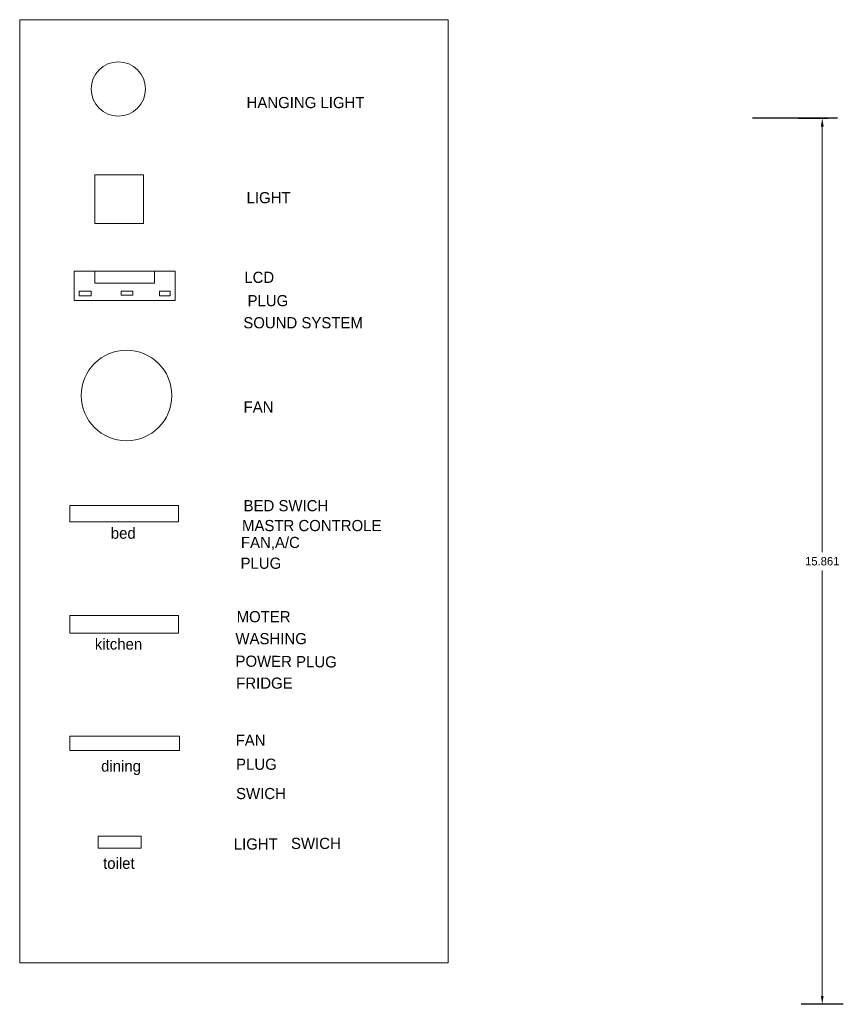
# Model space of a CAD drawing. Header units: inches. Extents: x -100 to 1476, y -184 to 112.
# Tile 1 of 36: x -100 to -85, y 22 to 40. Entities that reach past the tile are written whole.
import ezdxf

# ---------------------------------------------------------------- set-up
doc = ezdxf.new("R2010")
doc.units = ezdxf.units.IN
doc.header["$MEASUREMENT"] = 0
doc.header["$PDMODE"] = 66
doc.dimstyles.get("Standard").update_dxf_attribs({"dimtxt": 0.15, "dimasz": 0.15, "dimexe": 0.1, "dimexo": 0.0625, "dimgap": 0.09, "dimtad": 0, "dimtih": 1, "dimtoh": 1, "dimdec": 4, "dimdsep": 46, "dimtxsty": 'Standard', "dimcen": 0.09, "dimadec": 0, "dimazin": 0, "dimtfac": 1, "dimtdec": 4, "dimtofl": 0, "dimtmove": 0, "dimatfit": 3, "dimfxl": 0, "dimtolj": 1, "dimtzin": 0, "dimlwd": 15, "dimarcsym": 0})

# ---------------------------------------------------------------- blocks, each defined once
blk = doc.blocks.new('*D362')
at = {"color": 0, "lineweight": -2, "transparency": 16777216}
for p, q in [((-85.876, 37.808), (-85.352, 37.808)), ((-85.515, 21.947), (-85.552, 21.947))]:
    blk.add_line(p, q, dxfattribs=at)
at = {"color": 0, "lineweight": 15, "transparency": 16777216}
for p, q in [((-85.452, 37.658), (-85.452, 30.042)), ((-85.452, 22.097), (-85.452, 29.712))]:
    blk.add_line(p, q, dxfattribs=at)
at = {"color": 0, "linetype": 'ByBlock', "lineweight": 18, "ltscale": 0.0008, "transparency": 16777216}
for points in [[(-85.427, 37.658), (-85.477, 37.658), (-85.452, 37.808)], [(-85.477, 22.097), (-85.427, 22.097), (-85.452, 21.947)]]:
    blk.add_solid(points, dxfattribs=at)
at = {"layer": 'Defpoints', "color": 0, "linetype": 'ByBlock', "lineweight": 18, "transparency": 16777216}
for p in [(-85.938, 37.808), (-85.452, 21.947), (-85.452, 21.947)]:
    blk.add_point(p, dxfattribs=at)
at = {"color": 0, "linetype": 'ByBlock', "ltscale": 0.0008, "transparency": 16777216, "insert": (-85.452, 29.877), "char_height": 0.15, "attachment_point": 5}
blk.add_mtext('\\A1;15.861', dxfattribs=at)
blk = doc.blocks.new('*D358')
at = {"color": 0, "lineweight": -2, "transparency": 16777216}
for p, q in [((-85.876, 37.808), (-85.352, 37.808)), ((-85.515, 21.947), (-85.552, 21.947))]:
    blk.add_line(p, q, dxfattribs=at)
at = {"color": 0, "lineweight": 15, "transparency": 16777216}
for p, q in [((-85.452, 37.658), (-85.452, 30.042)), ((-85.452, 22.097), (-85.452, 29.712))]:
    blk.add_line(p, q, dxfattribs=at)
at = {"color": 0, "linetype": 'ByBlock', "lineweight": 18, "ltscale": 0.0008, "transparency": 16777216}
for points in [[(-85.427, 37.658), (-85.477, 37.658), (-85.452, 37.808)], [(-85.477, 22.097), (-85.427, 22.097), (-85.452, 21.947)]]:
    blk.add_solid(points, dxfattribs=at)
at = {"layer": 'Defpoints', "color": 0, "linetype": 'ByBlock', "lineweight": 18, "transparency": 16777216}
for p in [(-85.938, 37.808), (-85.452, 21.947), (-85.452, 21.947)]:
    blk.add_point(p, dxfattribs=at)
at = {"color": 0, "linetype": 'ByBlock', "ltscale": 0.0008, "transparency": 16777216, "insert": (-85.452, 29.877), "char_height": 0.15, "attachment_point": 5}
blk.add_mtext('\\A1;15.861', dxfattribs=at)

msp = doc.modelspace()

# ---------------------------------------------------------------- linework, layer by layer
for p, q in [((-85.17873, 37.80771), (-86.69795, 37.80771)), ((-85.07497, 21.94671), (-85.82913, 21.94671))]:
    msp.add_line(p, q)
at = {"color": 3, "linetype": 'ByBlock', "lineweight": 18, "ltscale": 0.0008}
for p, q in [((-98.47487, 35.07), (-98.84394, 35.07)), ((-98.84394, 35.07), (-98.84394, 34.54633)), ((-98.47487, 35.07), (-98.47487, 34.85665)), ((-97.4065, 35.07), (-98.47487, 35.07)), ((-97.4065, 34.85665), (-97.4065, 35.07)), ((-97.03742, 35.07), (-97.4065, 35.07)), ((-97.03742, 34.54633), (-97.03742, 35.07)), ((-98.47487, 34.85665), (-97.4065, 34.85665)), ((-98.84394, 34.54633), (-97.03742, 34.54633))]:
    msp.add_line(p, q, dxfattribs=at)
at = {"color": 5, "linetype": 'ByBlock', "lineweight": 18, "ltscale": 3}
msp.add_lwpolyline([(-99.81843, 39.5715), (-92.14945, 39.5715), (-92.14945, 22.68628), (-99.81843, 22.68628)], close=True, dxfattribs=at)
at = {"color": 2, "linetype": 'ByBlock', "lineweight": 18, "ltscale": 0.0008}
msp.add_lwpolyline([(-98.4739, 36.79598), (-97.60128, 36.79598), (-97.60128, 35.92469), (-98.4739, 35.92469)], close=True, dxfattribs=at)
at = {"color": 3, "linetype": 'ByBlock', "lineweight": 18, "ltscale": 0.0008}
for points in [[(-98.75436, 34.71221), (-98.54052, 34.71221), (-98.54052, 34.62678), (-98.75436, 34.62678)], [(-98.00083, 34.71221), (-97.79022, 34.71221), (-97.79022, 34.63992), (-98.00083, 34.63992)], [(-97.31634, 34.71221), (-97.12548, 34.71221), (-97.12548, 34.62678), (-97.31634, 34.62678)]]:
    msp.add_lwpolyline(points, close=True, dxfattribs=at)
at = {"color": 1, "linetype": 'ByBlock', "lineweight": 18, "ltscale": 0.0008}
for points in [[(-98.91915, 30.8766), (-96.97714, 30.8766), (-96.97714, 30.58082), (-98.91915, 30.58082)], [(-98.91915, 28.59261), (-96.97714, 28.59261), (-96.97714, 28.90804), (-98.91915, 28.90804)], [(-98.41275, 24.95749), (-97.64487, 24.95749), (-97.64487, 24.74451), (-98.41275, 24.74451)]]:
    msp.add_lwpolyline(points, close=True, dxfattribs=at)
at = {"color": 1, "linetype": 'ByBlock', "lineweight": 18, "ltscale": 3}
msp.add_lwpolyline([(-98.91915, 26.74747), (-96.95736, 26.74747), (-96.95736, 26.49197), (-98.91915, 26.49197)], close=True, dxfattribs=at)
at = {"color": 2, "linetype": 'ByBlock', "lineweight": 18, "ltscale": 0.0008}
msp.add_circle((-98.05319, 38.33145), 0.48642, dxfattribs=at)
at = {"color": 4, "linetype": 'ByBlock', "lineweight": 18, "ltscale": 0.0008}
msp.add_circle((-97.90609, 32.84455), 0.81069, dxfattribs=at)

# ---------------------------------------------------------------- texts
at = {"color": 2, "linetype": 'ByBlock', "lineweight": 18, "ltscale": 0.0008, "char_height": 0.2, "attachment_point": 1}
for s, insert, width in [('HANGING LIGHT ', (-95.75691, 38.18813), 5.1631903), ('LIGHT', (-95.75691, 36.48579), 5.3326722)]:
    msp.add_mtext(s, dxfattribs=dict(at, insert=insert, width=width))
at = {"color": 1, "linetype": 'ByBlock', "lineweight": 18, "ltscale": 0.0008, "char_height": 0.2, "attachment_point": 1}
for s, insert, width in [('{\\C3;LCD}', (-95.79755, 35.05989), 4.3584382), ('{\\C3;LCD}', (-95.79755, 35.05989), 4.3584382), ('{\\C3;PLUG}', (-95.73928, 34.64207), 3.1449441), ('{\\C3;SOUND SYSTEM}', (-95.81525, 34.24691), 3.3340969), ('FRIDGE', (-95.943, 27.7961), 1.2882968)]:
    msp.add_mtext(s, dxfattribs=dict(at, insert=insert, width=width))
at = {"color": 4, "linetype": 'ByBlock', "lineweight": 18, "ltscale": 0.0008, "char_height": 0.2, "attachment_point": 1}
for s, insert, width in [('FAN', (-95.81016, 32.7398), 2.7023042), ('{\\C1;MOTER}', (-95.9351, 28.98561), 0.0702573)]:
    msp.add_mtext(s, dxfattribs=dict(at, insert=insert, width=width))
at = {"color": 3, "linetype": 'ByBlock', "lineweight": 18, "ltscale": 0.0008, "char_height": 0.2, "attachment_point": 1}
for s, insert, width in [('{\\C1;BED SWICH}', (-95.81016, 30.97188), 8.8589222), ('{\\C1;MASTR CONTROLE}', (-95.83836, 30.61652), 3.5868535), ('{\\C1;FAN,A/C}', (-95.85826, 30.31422), 3.4340581), ('{\\C1;PLUG}', (-95.86485, 29.94242), 1.8330339)]:
    msp.add_mtext(s, dxfattribs=dict(at, insert=insert, width=width))
at = {"char_height": 0.2, "width": 3.5819957, "attachment_point": 1}
for s, insert in [('{\\fVani|b0|i0|c0|p34;bed}', (-98.18728, 30.48051)), ('{\\fVani|b0|i0|c0|p34;kitchen}', (-98.47338, 28.49594)), ('{\\fVani|b0|i0|c0|p34;dining}', (-98.36046, 26.31154)), ('{\\fVani|b0|i0|c0|p34;toilet}', (-98.3256, 24.57158))]:
    msp.add_mtext(s, dxfattribs=dict(at, insert=insert))
at = {"color": 0, "linetype": 'ByBlock', "lineweight": 18, "ltscale": 0.0008, "insert": (-95.95608, 28.59219), "char_height": 0.2, "width": 0.0209744, "attachment_point": 1}
msp.add_mtext('{\\C1;WASHING}', dxfattribs=at)
at = {"color": 1, "linetype": 'ByBlock', "lineweight": 18, "ltscale": 0.0008, "insert": (-95.95467, 28.19085), "char_height": 0.2, "width": 2.7351541, "attachment_point": 1, "rotation": 359.513709}
msp.add_mtext('POWER PLUG', dxfattribs=at)
at = {"color": 1, "linetype": 'ByBlock', "lineweight": 18, "ltscale": 3, "char_height": 0.2, "attachment_point": 1}
for s, insert, width in [('FAN', (-95.95275, 26.77435), 1.1013179), ('PLUG', (-95.94503, 26.34417), 1.6391701), ('SWICH ', (-95.94503, 25.81967), 1.6647837)]:
    msp.add_mtext(s, dxfattribs=dict(at, insert=insert, width=width))
at = {"color": 1, "linetype": 'ByBlock', "lineweight": 18, "ltscale": 0.0008, "char_height": 0.2, "attachment_point": 1}
for s, insert in [('LIGHT', (-95.98576, 24.91649)), ('SWICH', (-94.96195, 24.92714))]:
    msp.add_mtext(s, dxfattribs=dict(at, insert=insert))

# ---------------------------------------------------------------- dimensions: what is measured, and where the dimension line sits
for picture in ['*D362', '*D358']:
    dim = msp.add_linear_dim(base=(-85.45205, 21.94671), p1=(-85.93834, 37.80771), p2=(-85.45205, 21.94671), angle=90, dimstyle='Standard')
    dim.commit()
    dim.dimension.update_dxf_attribs({"geometry": picture, "text_midpoint": (-85.45205, 29.87721)})

doc.saveas('drawing.dxf')
